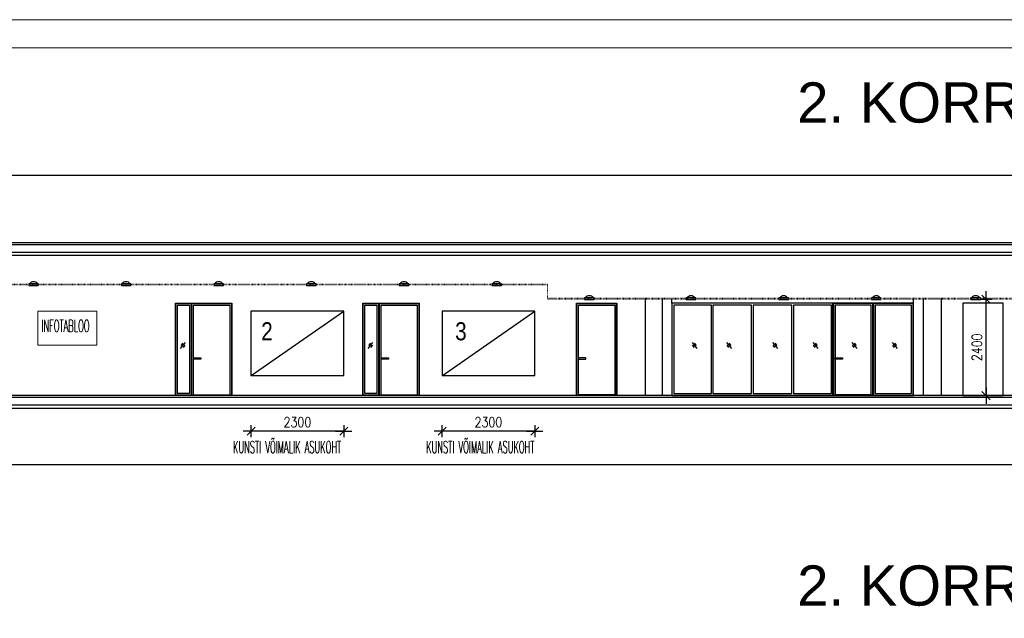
# Model space of a CAD drawing. Header units: millimetres. Extents: x 367838 to 434948, y 130860 to 160560.
# Tile 10 of 13: x 386824 to 411271, y 145687 to 160560. Entities that reach past the tile are written whole.
import ezdxf

# ---------------------------------------------------------------- set-up
doc = ezdxf.new("R2010")
doc.units = ezdxf.units.MM
doc.linetypes.add('1902_PP_ Särevere_09.09.2019 alus$0$974-EP-ASX_alus$0$ACAD_ISO03W100', pattern=[30, 12, -18])
doc.layers.get('0').update_dxf_attribs({"lineweight": 18})
doc.layers.get('Defpoints').update_dxf_attribs({"lineweight": 18})
for name, color, linetype, lineweight in [('2019_DIM', 1, 'Continuous', 25), ('2019_TEKST', 250, 'Continuous', 25), ('MÖÖBEL', 30, 'Continuous', 18), ('RIPPLAE KÕRGUS', 5, 'Continuous', 30), ('valgusti', 5, 'Continuous', 25)]:
    doc.layers.add(name, color=color, linetype=linetype, lineweight=lineweight)
for name, color, linetype in [('A4IKKUNAT', 8, 'Continuous'), ('SEINAD', 7, 'Continuous'), ('VORMISTUS', 7, 'Continuous')]:
    doc.layers.add(name, color=color, linetype=linetype)
doc.styles.add('Arial', font='arial.ttf', dxfattribs={"height": 245.883234})
doc.styles.add('Arial Narrow', font='ARIALN.TTF', dxfattribs={"height": 300})
doc.styles.add('ROMANS', font='romans.shx', dxfattribs={"width": 0.5})
doc.styles.add('S', font='simplex', dxfattribs={"width": 0.8})
doc.dimstyles.new('ARK0', dxfattribs={"dimscale": 100, "dimtxt": 2.5, "dimasz": 0.1, "dimexe": 0, "dimexo": 0, "dimgap": 1, "dimtad": 1, "dimdec": 0, "dimzin": 0, "dimdsep": 46, "dimtxsty": 'S', "dimblk": 'A8MITTA', "dimcen": 2.5, "dimse1": 1, "dimse2": 1, "dimclrt": 256, "dimadec": 0, "dimazin": 0, "dimtp": 6, "dimtm": 6, "dimtfac": 1, "dimtdec": 0, "dimtix": 1, "dimtmove": 0, "dimatfit": 3, "dimldrblk": 'A8MITTA', "dimfxl": 1, "dimtolj": 1, "dimtzin": 0, "dimarcsym": 0})

# ---------------------------------------------------------------- blocks, each defined once
blk = doc.blocks.new('A8MITTA', base_point=(3180, 3140))
for p, q in [((3180, 3155), (3180, 3125)), ((3160, 3140), (3200, 3140)), ((3170, 3130), (3190, 3150))]:
    blk.add_line(p, q)
blk = doc.blocks.new('*D51')
at = {"layer": '2019_DIM', "color": 0, "lineweight": -2, "transparency": 16777216}
blk.add_line((410817, 151229), (410817, 153609), dxfattribs=at)
at = {"layer": 'Defpoints', "color": 0, "transparency": 16777216}
for p in [(409017, 153619), (410817, 153619), (408911, 151219)]:
    blk.add_point(p, dxfattribs=at)
at = {"layer": '2019_DIM', "color": 0, "lineweight": -2, "transparency": 16777216, "xscale": 10, "yscale": 10, "zscale": 10}
for p, rotation in [((410817, 153619), 90), ((410817, 151219), 270)]:
    blk.add_blockref('A8MITTA', p, dxfattribs=dict(at, rotation=rotation))
at = {"layer": '2019_DIM', "transparency": 16777216, "insert": (410592, 152419), "char_height": 250, "attachment_point": 5, "rotation": 90, "style": 'S', "bg_fill": 3, "box_fill_scale": 1.1, "bg_fill_color": 256, "bg_fill_true_color": 13158600, "bg_fill_transparency": 0}
blk.add_mtext('\\A1;2400', dxfattribs=at)
blk = doc.blocks.new('*D52')
at = {"layer": '2019_DIM', "color": 0, "lineweight": -2, "transparency": 16777216}
blk.add_line((399601, 150335), (397321, 150335), dxfattribs=at)
at = {"layer": 'Defpoints', "color": 0, "transparency": 16777216}
for p in [(397311, 151719), (399611, 151719), (397311, 150335)]:
    blk.add_point(p, dxfattribs=at)
at = {"layer": '2019_DIM', "color": 0, "lineweight": -2, "transparency": 16777216, "xscale": 10, "yscale": 10, "zscale": 10, "rotation": 180}
blk.add_blockref('A8MITTA', (397311, 150335), dxfattribs=at)
at = {"layer": '2019_DIM', "color": 0, "lineweight": -2, "transparency": 16777216, "xscale": 10, "yscale": 10, "zscale": 10}
blk.add_blockref('A8MITTA', (399611, 150335), dxfattribs=at)
at = {"layer": '2019_DIM', "transparency": 16777216, "insert": (398461, 150560), "char_height": 250, "attachment_point": 5, "style": 'S', "bg_fill": 3, "box_fill_scale": 1.1, "bg_fill_color": 256, "bg_fill_true_color": 13158600, "bg_fill_transparency": 0}
blk.add_mtext('\\A1;2300', dxfattribs=at)
blk = doc.blocks.new('*D53')
at = {"layer": '2019_DIM', "color": 0, "lineweight": -2, "transparency": 16777216}
blk.add_line((394859, 150335), (392579, 150335), dxfattribs=at)
at = {"layer": 'Defpoints', "color": 0, "transparency": 16777216}
for p in [(392569, 151719), (394869, 151719), (392569, 150335)]:
    blk.add_point(p, dxfattribs=at)
at = {"layer": '2019_DIM', "color": 0, "lineweight": -2, "transparency": 16777216, "xscale": 10, "yscale": 10, "zscale": 10, "rotation": 180}
blk.add_blockref('A8MITTA', (392569, 150335), dxfattribs=at)
at = {"layer": '2019_DIM', "color": 0, "lineweight": -2, "transparency": 16777216, "xscale": 10, "yscale": 10, "zscale": 10}
blk.add_blockref('A8MITTA', (394869, 150335), dxfattribs=at)
at = {"layer": '2019_DIM', "transparency": 16777216, "insert": (393719, 150560), "char_height": 250, "attachment_point": 5, "style": 'S', "bg_fill": 3, "box_fill_scale": 1.1, "bg_fill_color": 256, "bg_fill_true_color": 13158600, "bg_fill_transparency": 0}
blk.add_mtext('\\A1;2300', dxfattribs=at)

msp = doc.modelspace()

# ---------------------------------------------------------------- linework, layer by layer
at = {"layer": '2019_DIM'}
for p, q in [((392568.8, 151719.1), (394875.8, 153319.1)), ((397317.8, 151719.1), (399618.1, 153319.1))]:
    msp.add_line(p, q, dxfattribs=at)
for points in [[(392561.8, 151719.1), (394875.8, 151719.1), (394875.8, 153319.1), (392561.8, 153319.1)], [(397310.8, 151719.1), (399618.1, 151719.1), (399618.1, 153319.1), (397310.8, 153319.1)]]:
    msp.add_lwpolyline(points, close=True, dxfattribs=at)
at = {"layer": 'A4IKKUNAT'}
for p, q in [((403017.4, 153519.1), (403017.4, 153619.1)), ((409017.3, 153519.1), (409017.3, 153619.1)), ((390933.9, 152537.5), (390811.6, 152388.2)), ((390877.7, 152521.5), (390828.7, 152464.1)), ((390927.8, 152474.4), (390883.8, 152417.1)), ((395586.9, 152537.5), (395464.5, 152388.2)), ((395530.7, 152521.5), (395481.7, 152464.1)), ((395580.7, 152474.4), (395536.8, 152417.1)), ((403517.6, 152537.5), (403640, 152388.2)), ((403523.8, 152474.4), (403567.8, 152417.1)), ((403573.9, 152521.5), (403622.9, 152464.1)), ((404375.1, 152537.5), (404497.5, 152388.2)), ((404381.3, 152474.4), (404425.2, 152417.1)), ((404431.4, 152521.5), (404480.3, 152464.1)), ((405517.8, 152537.5), (405640.2, 152388.2)), ((405523.9, 152474.4), (405567.9, 152417.1)), ((405574, 152521.5), (405623, 152464.1)), ((406517.3, 152537.5), (406639.7, 152388.2)), ((406523.5, 152474.4), (406567.4, 152417.1)), ((406573.6, 152521.5), (406622.5, 152464.1)), ((407487.6, 152537.5), (407610, 152388.2)), ((407493.8, 152474.4), (407537.8, 152417.1)), ((407543.9, 152521.5), (407592.9, 152464.1)), ((408487.6, 152537.5), (408610, 152388.2)), ((408493.8, 152474.4), (408537.8, 152417.1)), ((408543.9, 152521.5), (408592.9, 152464.1)), ((391141.8, 151239.1), (392041.8, 151239.1)), ((395794.8, 151239.1), (396694.8, 151239.1)), ((407967.3, 151239.1), (407067.3, 151239.1))]:
    msp.add_line(p, q, dxfattribs=at)
for points in [[(390691.8, 153519.1), (391091.8, 153519.1), (391091.8, 151219.1), (390691.8, 151219.1)], [(390691.8, 153519.1), (391091.8, 153519.1), (391091.8, 151219.1), (390691.8, 151219.1)], [(390701.8, 153509.1), (391081.8, 153509.1), (391081.8, 151229.1), (390701.8, 151229.1)], [(390741.8, 153469.1), (391041.8, 153469.1), (391041.8, 151269.1), (390741.8, 151269.1)], [(392091.8, 151219.1), (391091.8, 151219.1), (391091.8, 153519.1), (392091.8, 153519.1)], [(392081.8, 151219.1), (391101.8, 151219.1), (391101.8, 153509.1), (392081.8, 153509.1)], [(392041.8, 151219.1), (391141.8, 151219.1), (391141.8, 153469.1), (392041.8, 153469.1)], [(395344.8, 153519.1), (395744.8, 153519.1), (395744.8, 151219.1), (395344.8, 151219.1)], [(395344.8, 153519.1), (395744.8, 153519.1), (395744.8, 151219.1), (395344.8, 151219.1)], [(395354.8, 153509.1), (395734.8, 153509.1), (395734.8, 151229.1), (395354.8, 151229.1)], [(395394.8, 153469.1), (395694.8, 153469.1), (395694.8, 151269.1), (395394.8, 151269.1)], [(396744.8, 151219.1), (395744.8, 151219.1), (395744.8, 153519.1), (396744.8, 153519.1)], [(396734.8, 151219.1), (395754.8, 151219.1), (395754.8, 153509.1), (396734.8, 153509.1)], [(396694.8, 151219.1), (395794.8, 151219.1), (395794.8, 153469.1), (396694.8, 153469.1)], [(401647.5, 151219.1), (400647.5, 151219.1), (400647.5, 153519.1), (401647.5, 153519.1)], [(401637.5, 151219.1), (400657.5, 151219.1), (400657.5, 153509.1), (401637.5, 153509.1)], [(401597.5, 151239.1), (400697.5, 151239.1), (400697.5, 153469.1), (401597.5, 153469.1)], [(407017.3, 153519.1), (403017.4, 153519.1), (403017.4, 151219.1), (407017.3, 151219.1)], [(407017.3, 153519.1), (403017.4, 153519.1), (403017.4, 151219.1), (407017.3, 151219.1)], [(403997.3, 153469.1), (403067.3, 153469.1), (403067.3, 151269.1), (403997.3, 151269.1)], [(404997.4, 153469.1), (404037.4, 153469.1), (404037.4, 151269.1), (404997.4, 151269.1)], [(405997.4, 153469.1), (405037.4, 153469.1), (405037.4, 151269.1), (405997.4, 151269.1)], [(406977.5, 153469.1), (406037.5, 153469.1), (406037.5, 151269.1), (406977.5, 151269.1)], [(407017.3, 151219.1), (408017.3, 151219.1), (408017.3, 153519.1), (407017.3, 153519.1)], [(407027.3, 151219.1), (408007.3, 151219.1), (408007.3, 153509.1), (407027.3, 153509.1)], [(407067.3, 151219.1), (407967.3, 151219.1), (407967.3, 153469.1), (407067.3, 153469.1)], [(409017.3, 153519.1), (408017.3, 153519.1), (408017.3, 151219.1), (409017.3, 151219.1)], [(409017.3, 153519.1), (408017.3, 153519.1), (408017.3, 151219.1), (409017.3, 151219.1)], [(409007.3, 153509.1), (408027.3, 153509.1), (408027.3, 151229.1), (409007.3, 151229.1)], [(408967.3, 153469.1), (408067.3, 153469.1), (408067.3, 151269.1), (408967.3, 151269.1)], [(411242.7, 153519.1), (410242.8, 153519.1), (410242.8, 151219.1), (411242.7, 151219.1)], [(391141.8, 152159.8), (391324.3, 152159.8), (391324.3, 152128.4), (391141.8, 152128.4)], [(395794.8, 152159.8), (395977.3, 152159.8), (395977.3, 152128.4), (395794.8, 152128.4)], [(400882.5, 152159.8), (400700, 152159.8), (400700, 152128.4), (400882.5, 152128.4)], [(407067.3, 152159.8), (407249.9, 152159.8), (407249.9, 152128.4), (407067.3, 152128.4)]]:
    msp.add_lwpolyline(points, close=True, dxfattribs=at)
at = {"layer": 'MÖÖBEL'}
msp.add_lwpolyline([(387274.1, 152471.1), (388737.1, 152471.1), (388737.1, 153319.1), (387274.1, 153319.1)], close=True, dxfattribs=at)
at = {"layer": 'RIPPLAE KÕRGUS', "linetype": '1902_PP_ Särevere_09.09.2019 alus$0$974-EP-ASX_alus$0$ACAD_ISO03W100', "lineweight": 15}
for p, q in [((399929.1, 153989.1), (379135.3, 153989.1)), ((399929.1, 153969.1), (379135.3, 153969.1)), ((411871.5, 153639.1), (399929.1, 153639.1)), ((411871.5, 153619.1), (399929.1, 153619.1))]:
    msp.add_line(p, q, dxfattribs=at)
msp.add_lwpolyline([(399929.1, 153989.1), (399929.1, 153619.1)], dxfattribs=at)
at = {"layer": 'SEINAD'}
for p, q in [((432770, 155019.1), (379135.3, 155019.1)), ((432770, 154969.1), (379135.3, 154969.1)), ((432770, 154779.1), (379135.3, 154779.1)), ((432770, 154699.1), (379135.3, 154699.1)), ((402352.6, 153639.1), (402352.6, 151219.1)), ((402774.4, 153639.1), (402774.4, 151219.1)), ((409257.6, 153639.1), (409257.6, 151219.1)), ((409700.6, 153639.1), (409700.6, 151219.1))]:
    msp.add_line(p, q, dxfattribs=at)
msp.add_lwpolyline([(377647.9, 156698.2), (434247.9, 156698.2), (434247.9, 149503.7), (377647.9, 149503.7)], close=True, dxfattribs=at)
at = {"layer": 'valgusti'}
for points in [[(387284.7, 153998.6), (387048.7, 153998.6), (387048.7, 153958.6), (387284.7, 153958.6)], [(389584.2, 153998.1), (389348.2, 153998.1), (389348.2, 153958.1), (389584.2, 153958.1)], [(391883.7, 153997.6), (391647.7, 153997.6), (391647.7, 153957.6), (391883.7, 153957.6)], [(394183.7, 153997.6), (393947.7, 153997.6), (393947.7, 153957.6), (394183.7, 153957.6)], [(396483.7, 153997.6), (396247.7, 153997.6), (396247.7, 153957.6), (396483.7, 153957.6)], [(398783.3, 153999.1), (398547.3, 153999.1), (398547.3, 153959.1), (398783.3, 153959.1)], [(401085.2, 153649.1), (400849.2, 153649.1), (400849.2, 153609.1), (401085.2, 153609.1)], [(403610, 153648.6), (403374, 153648.6), (403374, 153608.6), (403610, 153608.6)], [(405909.5, 153648.1), (405673.5, 153648.1), (405673.5, 153608.1), (405909.5, 153608.1)], [(408209, 153647.6), (407973, 153647.6), (407973, 153607.6), (408209, 153607.6)]]:
    msp.add_lwpolyline(points, close=True, dxfattribs=at)
for centre in [(387166.7, 153930.8), (389466.2, 153930.3), (391765.7, 153929.8), (394065.7, 153929.8), (396365.7, 153929.8), (398665.3, 153931.3), (400967.2, 153581.3), (403492, 153580.8), (405791.5, 153580.3), (408091, 153579.8)]:
    msp.add_arc(centre, 119.2, 34.66526, 145.33474, dxfattribs=at)

# ---------------------------------------------------------------- texts
at = {"layer": '2019_TEKST', "ltscale": 30, "style": 'Arial Narrow'}
for s, p in [('2', (392819.3, 152594.1)), ('3', (397635.2, 152594.1))]:
    msp.add_text(s, height=450, dxfattribs=at).set_placement(p)
at = {"layer": '2019_TEKST', "ltscale": 30, "insert": (387361.4, 153101.3), "char_height": 300, "attachment_point": 1, "style": 'ROMANS'}
msp.add_mtext_dynamic_manual_height_columns('INFOTABLOO', width=5222.586, gutter_width=12.5, heights=[0], dxfattribs=at)
at = {"layer": 'VORMISTUS', "style": 'Arial'}
for s, p in [('2. KORRUSE  KORIDORI SEINAVAADE', (406128.1, 158002.8)), ('2. KORRUSE  KORIDORI LAE PLAAN', (406128.1, 146001.4))]:
    msp.add_text(s, height=1000, dxfattribs=at).set_placement(p)

# ---------------------------------------------------------------- next in the draw order: dimensions: what is measured, and where the dimension line sits
at = {"layer": '2019_DIM'}
dim = msp.add_linear_dim(base=(410816.6, 153619.1), p1=(408910.7, 151219.1), p2=(409017.3, 153619.1), angle=90, dimstyle='ARK0', override={"dimfxl": 1.5, "dimfxlon": 1, "dimtfill": 1}, dxfattribs=at)
dim.commit()
dim.dimension.update_dxf_attribs({"geometry": '*D51', "text_midpoint": (410591.6, 152419.1)})
for base, p1, p2, picture, middle in [((392568.8, 150334.8), (394868.8, 151719.1), (392568.8, 151719.1), '*D53', (393718.8, 150559.8)), ((397310.8, 150334.8), (399611.1, 151719.1), (397310.8, 151719.1), '*D52', (398460.9, 150559.8))]:
    dim = msp.add_linear_dim(base=base, p1=p1, p2=p2, dimstyle='ARK0', override={"dimfxl": 1.5, "dimfxlon": 1, "dimtfill": 1}, dxfattribs=at)
    dim.commit()
    dim.dimension.update_dxf_attribs({"geometry": picture, "text_midpoint": middle})

# ---------------------------------------------------------------- next in the draw order: linework, layer by layer
at = {"linetype": 'ByBlock', "lineweight": 0, "ltscale": 0.1}
for points in [[(375547.9, 160560.5), (375547.9, 130860.5), (434947.9, 130860.5), (434947.9, 160560.5)], [(377647.9, 131560.5), (434247.9, 131560.5), (434247.9, 159860.5), (377647.9, 159860.5)]]:
    msp.add_lwpolyline(points, close=True, dxfattribs=at)
at = {"layer": 'SEINAD'}
for p, q in [((432770, 151219.1), (379135.3, 151219.1)), ((432770, 151169.1), (379135.3, 151169.1)), ((432770, 150979.1), (379135.3, 150979.1)), ((432770, 150899.1), (379135.3, 150899.1))]:
    msp.add_line(p, q, dxfattribs=at)
at = {"layer": 'valgusti'}
msp.add_lwpolyline([(410678.6, 153649.1), (410442.6, 153649.1), (410442.6, 153609.1), (410678.6, 153609.1)], close=True, dxfattribs=at)
msp.add_arc((410560.6, 153581.3), 119.2, 34.66526, 145.33474, dxfattribs=at)

# ---------------------------------------------------------------- next in the draw order: texts
at = {"layer": '2019_TEKST', "ltscale": 30, "char_height": 300, "attachment_point": 1, "style": 'ROMANS'}
for insert in [(392119.5, 150091.7), (396916.8, 150091.7)]:
    msp.add_mtext_dynamic_manual_height_columns('KUNSTI VÕIMALIK ASUKOHT', width=5222.586, gutter_width=12.5, heights=[0], dxfattribs=dict(at, insert=insert))

doc.saveas('drawing.dxf')
